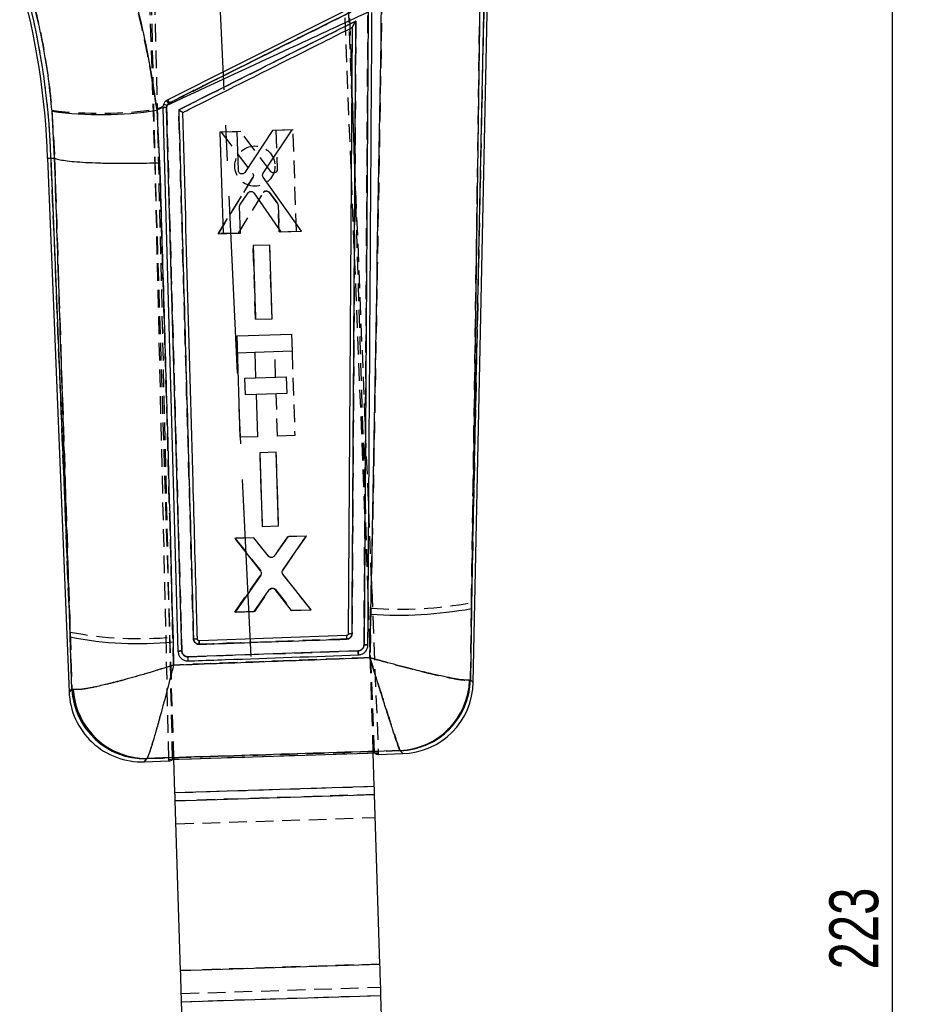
# Model space of a CAD drawing. Extents: x 48 to 414, y 17 to 322.
# Tile 13 of 17: x 169 to 239, y 202 to 280. Entities that reach past the tile are written whole.
import ezdxf

# ---------------------------------------------------------------- set-up
doc = ezdxf.new("R2010")
doc.units = 0
doc.header["$LTSCALE"] = 1.111111
doc.linetypes.add('CENTERX2', pattern=[20.32, 12.7, -2.54, 2.54, -2.54])
doc.linetypes.add('HIDDEN', pattern=[1.905, 1.27, -0.635])
doc.layers.get('0').update_dxf_attribs({"linetype": 'CONTINUOUS'})
doc.styles.add('SLDTEXTSTYLE0', font='TXT', dxfattribs={"width": 0.75})
doc.dimstyles.new('SLDDIMSTYLE0', dxfattribs={"dimtxt": 3.888889, "dimasz": 3.668889, "dimexe": 0, "dimexo": 0.0625, "dimgap": 0.972222, "dimtad": 1, "dimdec": 0, "dimrnd": 1e-09, "dimzin": 12, "dimtxsty": 'SLDTEXTSTYLE0', "dimsah": 1, "dimcen": 0.09, "dimazin": 3, "dimtfac": 1, "dimtdec": 0, "dimtofl": 0, "dimtmove": 0, "dimatfit": 3, "dimtolj": 1, "dimtzin": 12})

# ---------------------------------------------------------------- blocks, each defined once
blk = doc.blocks.new('_D')
at = {"color": 179, "linetype": 'CONTINUOUS'}
for p, q in [((186.218, 322.275), (239.259, 322.275)), ((238.148, 99.443), (238.148, 322.275)), ((231.65, 99.443), (239.259, 99.443))]:
    blk.add_line(p, q, dxfattribs=at)
for points in [[(238.148, 322.275), (237.583, 318.606), (238.712, 318.606)], [(238.148, 99.443), (238.712, 103.112), (237.583, 103.112)]]:
    blk.add_solid(points, dxfattribs=at)
at = {"color": 179, "linetype": 'CONTINUOUS', "insert": (233.135, 204.668, 0.1), "char_height": 3.8889, "attachment_point": 1, "rotation": 90, "style": 'SLDTEXTSTYLE0'}
blk.add_mtext('223', dxfattribs=at)

msp = doc.modelspace()

# ---------------------------------------------------------------- linework, layer by layer
at = {"color": 7, "linetype": 'HIDDEN'}
for p, q in [((180.566941, 221.387131), (178.513052, 310.928231)), ((180.864799, 221.396571), (178.779544, 311.111172)), ((196.935666, 221.90555), (193.843954, 298.998704)), ((194.144013, 298.370665), (197.233525, 221.914982)), ((196.8338, 221.902324), (194.713012, 288.865065)), ((180.966755, 221.399797), (178.845969, 288.362538)), ((205.715887, 285.235082), (204.65249, 233.868835)), ((180.606645, 273.659786), (180.542186, 273.61953)), ((171.259286, 273.065364), (171.468566, 269.258594)), ((179.606528, 273.150986), (180.100705, 273.398457)), ((186.286277, 271.364061), (184.719817, 271.314604)), ((184.719817, 271.314604), (187.233464, 268.026819)), ((188.686772, 268.178863), (186.286277, 271.364061)), ((190.458535, 271.495772), (189.085894, 271.45244)), ((189.085894, 271.45244), (189.184281, 268.354473)), ((190.714784, 263.429602), (190.458535, 271.495772)), ((172.706123, 231.515711), (171.181382, 269.248237)), ((171.468566, 269.258594), (171.469102, 269.258355)), ((187.249239, 267.714692), (184.489862, 263.232996)), ((184.489862, 263.232996), (187.249239, 267.714692)), ((188.536123, 266.534654), (189.216976, 265.66053)), ((189.216976, 265.66053), (188.536123, 266.534654)), ((186.119704, 263.28448), (188.079761, 266.507772)), ((189.274919, 265.500156), (189.342039, 263.386247)), ((189.342039, 263.386247), (189.274919, 265.500156)), ((189.342039, 263.386247), (190.714784, 263.429602)), ((184.489862, 263.232996), (186.119704, 263.28448)), ((186.119704, 263.28448), (184.489862, 263.232996)), ((188.590326, 262.331387), (187.277942, 262.289947)), ((187.277942, 262.289947), (187.464172, 256.424343)), ((187.464172, 256.424343), (187.277942, 262.289947)), ((188.77664, 256.465798), (188.590326, 262.331387)), ((187.464172, 256.424343), (188.77664, 256.465798)), ((187.404853, 253.780355), (186.033325, 253.736918)), ((189.065082, 251.822514), (189.001473, 253.830922)), ((190.374215, 253.874359), (190.586626, 247.167615)), ((186.622218, 251.745147), (187.468859, 251.771954)), ((186.664733, 250.402754), (186.622218, 251.745147)), ((187.511383, 250.429568), (186.664733, 250.402754)), ((189.213885, 247.124141), (189.107597, 250.480121)), ((190.586626, 247.167615), (189.213885, 247.124141)), ((189.112648, 245.839676), (187.800262, 245.798235)), ((187.800262, 245.798235), (187.986466, 239.932557)), ((189.298946, 239.974012), (189.112648, 245.839676)), ((187.986466, 239.932557), (189.298946, 239.974012)), ((190.007318, 239.114595), (188.93225, 237.577004)), ((189.643264, 236.424623), (191.513945, 239.162175)), ((191.513945, 239.162175), (190.007318, 239.114595)), ((187.317502, 239.029644), (185.84181, 238.98304)), ((185.84181, 238.98304), (187.872795, 236.399455)), ((188.488926, 237.56179), (187.317502, 239.029644)), ((187.88208, 236.071577), (185.81713, 233.110642)), ((185.81713, 233.110642), (187.882079, 236.071577)), ((191.880223, 233.302174), (189.655251, 236.096819)), ((187.413109, 233.16106), (188.596837, 234.893461)), ((189.044157, 234.908377), (190.344903, 233.25367)), ((204.569209, 227.713605), (204.65249, 233.868835)), ((185.81713, 233.110642), (187.413109, 233.16106)), ((187.413109, 233.16106), (185.81713, 233.110642)), ((190.344903, 233.25367), (191.880223, 233.302174)), ((196.651392, 233.419424), (196.572837, 229.487477)), ((172.706123, 231.515711), (172.851292, 226.965723)), ((180.94398, 228.894954), (180.887745, 231.125569)), ((182.092409, 229.554785), (195.636216, 230.029923)), ((204.569209, 227.713605), (204.50452, 227.696834)), ((172.958271, 226.937411), (172.851292, 226.965723)), ((180.966831, 221.397427), (196.935761, 221.90318)), ((198.967555, 222.082561), (198.985935, 222.068792)), ((178.795756, 221.434829), (178.825516, 221.456846)), ((181.051032, 218.7388), (196.918077, 219.241326)), ((196.938624, 218.59256), (181.07158, 218.090025)), ((181.129797, 216.251844), (196.996842, 216.754371)), ((197.366369, 205.086739), (181.499324, 204.584213)), ((181.557542, 202.746028), (197.424586, 203.248554)), ((181.578089, 202.097257), (197.445134, 202.599784))]:
    msp.add_line(p, q, dxfattribs=at)
at = {"color": 179, "linetype": 'CENTERX2'}
msp.add_line((187.102984, 229.582424), (184.081311, 293.511053), dxfattribs=at)
at = {"color": 7, "linetype": 'CONTINUOUS'}
for p, q in [((204.642555, 233.388913), (205.715887, 285.235082)), ((204.792066, 227.511024), (205.987018, 285.231849)), ((205.317782, 281.838825), (204.642555, 233.388913)), ((196.415242, 280.868416), (196.100393, 230.507662)), ((195.150267, 279.649904), (194.841282, 231.377368)), ((195.150267, 279.649904), (195.150274, 279.650977)), ((171.471887, 269.258713), (171.269148, 272.990225)), ((180.089421, 273.286758), (179.611377, 273.064283)), ((179.611377, 273.064283), (179.83182, 268.864167)), ((180.089421, 273.286758), (180.089532, 273.251561)), ((180.089532, 273.251561), (181.292555, 229.987999)), ((180.383129, 273.285692), (180.406938, 273.434503)), ((181.593618, 230.023188), (180.383129, 273.285692)), ((186.006845, 271.354926), (184.634213, 271.311311)), ((184.634213, 271.311311), (184.888895, 263.245096)), ((186.104691, 268.256938), (186.006845, 271.354926)), ((188.806444, 271.443879), (186.612315, 268.113164)), ((188.072332, 268.053388), (190.372895, 271.493649)), ((190.372895, 271.493649), (188.806444, 271.443879)), ((170.910416, 269.23847), (171.181382, 269.248237)), ((170.910416, 269.23847), (172.627552, 226.744769)), ((171.181382, 269.248237), (171.471887, 269.258713)), ((171.181382, 269.248237), (172.721567, 231.133503)), ((171.472423, 269.258475), (171.471887, 269.258713)), ((191.113783, 263.442782), (188.07634, 267.740888)), ((186.242531, 265.566332), (186.866706, 266.481785)), ((187.323852, 266.483834), (189.48395, 263.391023)), ((186.261633, 263.288689), (186.194853, 265.402613)), ((189.48395, 263.391023), (191.113783, 263.442782)), ((184.888895, 263.245096), (186.261633, 263.288689)), ((188.590866, 262.331528), (187.278489, 262.289835)), ((187.278489, 262.289835), (187.463716, 256.424216)), ((188.776177, 256.465895), (188.590866, 262.331528)), ((187.463716, 256.424216), (188.776177, 256.465895)), ((185.990269, 255.096404), (190.331158, 255.233882)), ((186.245737, 247.030137), (185.990269, 255.096404)), ((190.331158, 255.233882), (190.374214, 253.874397)), ((190.374214, 253.874397), (187.406066, 253.780393)), ((187.406066, 253.780393), (187.469675, 251.771984)), ((187.469675, 251.771984), (189.912539, 251.849351)), ((189.912539, 251.849351), (189.955054, 250.506958)), ((189.955054, 250.506958), (187.51219, 250.429591)), ((187.51219, 250.429591), (187.618478, 247.073611)), ((187.618478, 247.073611), (186.245737, 247.030137)), ((189.113169, 245.83981), (187.800791, 245.798124)), ((187.800791, 245.798124), (187.986039, 239.932431)), ((189.298512, 239.974109), (189.113169, 245.83981)), ((187.986039, 239.932431), (189.298512, 239.974109)), ((190.02327, 239.11534), (188.947077, 237.576296)), ((189.635525, 236.455282), (191.498953, 239.162212)), ((191.498953, 239.162212), (190.02327, 239.11534)), ((187.333469, 239.029912), (185.826851, 238.982057)), ((185.826851, 238.982057), (187.867011, 236.368371)), ((188.503679, 237.563429), (187.333469, 239.029912)), ((187.875791, 236.040456), (185.83212, 233.110619)), ((191.895183, 233.303135), (189.647006, 236.127479)), ((187.367433, 233.159368), (188.560864, 234.893066)), ((189.008231, 234.906492), (190.299211, 233.252463)), ((185.83212, 233.110619), (187.367433, 233.159368)), ((190.299211, 233.252463), (191.895183, 233.303135)), ((196.569426, 229.488132), (196.637952, 232.937416)), ((204.642555, 233.388913), (204.566086, 227.716444)), ((194.708785, 231.242297), (182.979525, 230.827896)), ((194.841279, 231.377368), (194.841284, 231.377853)), ((172.854301, 226.968696), (172.721567, 231.133503)), ((180.899088, 230.742318), (180.945723, 228.897502)), ((182.840324, 230.941703), (182.838264, 230.961611)), ((195.63596, 230.029998), (182.092084, 229.5548)), ((204.566086, 227.716444), (204.500673, 227.699583)), ((172.854301, 226.968696), (172.961577, 226.940525)), ((180.566941, 221.387131), (197.233525, 221.914982)), ((196.918077, 219.241326), (196.8338, 221.902324)), ((196.935761, 221.90318), (196.935666, 221.90555)), ((197.23734, 221.786296), (199.190947, 221.848173)), ((198.983061, 222.071884), (198.964474, 222.085816)), ((178.591476, 221.195763), (180.571276, 221.258467)), ((178.828348, 221.460184), (178.798504, 221.438041)), ((180.864854, 221.394194), (180.864799, 221.396571)), ((180.864854, 221.394194), (180.966831, 221.397427)), ((181.051032, 218.7388), (180.966755, 221.399797)), ((181.051032, 218.7388), (196.918077, 219.241326)), ((181.07158, 218.090025), (196.938624, 218.59256)), ((181.499324, 204.584213), (181.07158, 218.090025)), ((197.366369, 205.086739), (196.938624, 218.59256)), ((181.499324, 204.584213), (197.366369, 205.086739)), ((181.578089, 202.097257), (197.445134, 202.599784)), ((197.83608, 190.255859), (197.445134, 202.599784)), ((181.969035, 189.753333), (181.578089, 202.097257))]:
    msp.add_line(p, q, dxfattribs=at)
at = {"color": 7, "linetype": 'CONTINUOUS', "flags": 128}
for points in [[(181.292565, 229.987679), (181.293615, 229.968195), (181.294665, 229.948712)], [(197.233525, 221.914982), (197.236402, 221.843792), (197.238135, 221.800906), (197.238723, 221.786348)], [(180.569893, 221.258422), (180.569559, 221.272995), (180.568575, 221.315903), (180.566941, 221.387131)], [(181.07158, 218.090025), (181.069154, 218.16661), (181.066672, 218.24499), (181.064141, 218.324905), (181.061569, 218.406124), (181.058964, 218.488378), (181.056334, 218.571415), (181.053687, 218.654973), (181.051032, 218.7388)], [(196.938624, 218.59256), (196.936199, 218.669137), (196.933716, 218.747517), (196.931185, 218.827432), (196.928613, 218.90865), (196.926008, 218.990905), (196.923378, 219.073942), (196.920731, 219.1575), (196.918077, 219.241326)], [(197.445134, 202.599784), (197.434956, 202.921109), (197.424811, 203.241432), (197.414731, 203.559743), (197.404744, 203.875055), (197.394884, 204.186374), (197.385182, 204.492731), (197.375666, 204.793168), (197.366369, 205.086739)], [(181.578089, 202.097257), (181.567912, 202.418582), (181.557767, 202.738901), (181.547686, 203.057216), (181.5377, 203.372528), (181.52784, 203.683847), (181.518137, 203.990204), (181.508622, 204.290641), (181.499324, 204.584213)]]:
    msp.add_lwpolyline(points, dxfattribs=at)
at = {"color": 8, "linetype": 'CONTINUOUS', "flags": 128}
for points in [[(204.566086, 227.716444), (204.766596, 227.53418), (204.792066, 227.511024)], [(172.627552, 226.744769), (172.653096, 226.769989), (172.854301, 226.968696)], [(199.190947, 221.848173), (199.167515, 221.873385), (198.983061, 222.071884)], [(178.798504, 221.438041), (178.614798, 221.223054), (178.591476, 221.195763)]]:
    msp.add_lwpolyline(points, dxfattribs=at)
at = {"color": 7, "linetype": 'HIDDEN', "flags": 128}
for points in [[(204.792066, 227.511024), (204.767637, 227.533234), (204.569209, 227.713605)], [(172.851292, 226.965723), (172.652091, 226.768998), (172.627552, 226.744769)], [(198.985935, 222.068792), (199.168474, 221.872357), (199.190947, 221.848173)], [(178.591476, 221.195763), (178.613881, 221.221981), (178.795756, 221.434829)]]:
    msp.add_lwpolyline(points, dxfattribs=at)
at = {"color": 7, "linetype": 'HIDDEN'}
msp.add_circle((187.412596, 268.623821), 1.6, dxfattribs=at)
at = {"color": 7, "linetype": 'CONTINUOUS'}
for centre, radius, start, end in [((111.575408, 267.358963), 59.364769, 1.81358709, 15.81401694), ((111.575408, 267.358963), 59.635908, 1.81544237, 15.81401694), ((170.483747, 268.651689), 11.294183, 26.31926217, 27.72710423), ((175.18844, 301.393439), 28.672346, 262.14350511, 278.87376333), ((180.336152, 272.409962), 0.876989, 86.92941731, 106.33252794), ((179.986092, 272.4663), 1.055712, 66.5069855, 82.09841658), ((198.77506, 266.231175), 33.362279, 266.32725407, 280.12941417), ((201.947326, 231.307274), 7.238833, 180.51436017, 182.73739212), ((178.114178, 258.194214), 27.592794, 258.72983562, 275.79266275), ((198.67857, 227.904505), 5.825708, 272.81298747, 357.98417973), ((198.758122, 227.877731), 5.810203, 272.21873152, 358.40930675), ((199.007805, 227.630772), 5.7855, 271.4688351, 359.10299111), ((178.408334, 226.978363), 5.7855, 182.01019686, 272.06634313), ((178.658865, 227.247625), 5.811262, 182.75113595, 271.37690015), ((178.782675, 227.291685), 5.83168, 183.45220135, 270.44874257)]:
    msp.add_arc(centre, radius, start, end, dxfattribs=at)
at = {"color": 7, "linetype": 'HIDDEN'}
for centre, radius, start, end in [((111.575408, 267.358963), 59.635908, 1.81544237, 15.81401694), ((178.106251, 271.839973), 3.016721, 36.14975734, 41.42389424), ((169.315202, 268.065763), 12.601181, 26.35479985, 27.61328533), ((175.121775, 303.440254), 30.619484, 262.7531286, 278.4222564), ((180.336062, 272.409107), 0.877785, 86.94023593, 106.31116499), ((188.3179, 266.360506), 0.279997, 112.61822715, 148.26663176), ((188.999857, 265.491434), 0.275201, 1.81687495, 37.91251205), ((188.827224, 234.732369), 0.28112, 106.49358454, 145.03781494), ((198.908317, 264.686736), 31.348661, 265.87145801, 280.55824875), ((178.187431, 260.480585), 29.478953, 259.28407404, 275.25574223), ((205.195932, 231.398383), 10.488308, 180.85274155, 182.38742945), ((198.682935, 227.900758), 5.825155, 272.80060827, 357.99380755), ((198.761575, 227.874315), 5.809857, 272.2131477, 358.41490046), ((178.655526, 227.244041), 5.810904, 182.7452747, 271.38280937), ((178.778857, 227.287781), 5.831122, 183.4447593, 270.45847645)]:
    msp.add_arc(centre, radius, start, end, dxfattribs=at)
at = {"color": 7, "linetype": 'CONTINUOUS'}
for centre, major_axis, start_param, end_param in [((194.360302, 292.983906), (-2.880091, 71.197497), 3.08141312, 3.141257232), ((178.937247, 292.49544), (-1.630975, 71.237058), 3.141928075, 3.201772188)]:
    msp.add_ellipse(centre, major_axis=major_axis, ratio=0.069924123, start_param=start_param, end_param=end_param, dxfattribs=at)
at = {"color": 7, "linetype": 'HIDDEN'}
for points, knots in [([(179.606528, 273.150986), (179.429155, 274.298071), (179.074416, 276.592191), (178.347643, 280.038969), (177.488189, 283.477732), (176.79288, 285.729471), (176.445228, 286.85533)], [0, 0, 0, 0, 0.246889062, 0.493767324, 0.746885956, 1, 1, 1, 1]), ([(169.302691, 283.392688), (169.534005, 282.570944), (169.996641, 280.927433), (170.546358, 278.359849), (170.98811, 275.733459), (171.168891, 273.954758), (171.259286, 273.065364)], [0, 0, 0, 0, 0.245832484, 0.491672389, 0.745823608, 1, 1, 1, 1]), ([(204.65249, 233.868835), (204.719719, 238.661034), (204.947546, 254.901037), (205.173548, 271.139493), (205.33286, 282.586207)], [0, 0, 0, 0, 0.295086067, 1, 1, 1, 1]), ([(197.522828, 282.12147), (197.329429, 270.677684), (197.055083, 254.444039), (196.743366, 238.209536), (196.651392, 233.419424)], [0, 0, 0, 0, 0.704942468, 1, 1, 1, 1]), ([(180.542186, 273.61953), (184.6594, 275.680959), (189.796935, 278.253247), (194.934498, 280.825516), (195.954825, 281.336372)], [0, 0, 0, 0, 0.801398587, 1, 1, 1, 1]), ([(195.827274, 281.296795), (193.290518, 280.023916), (188.217009, 277.478159), (183.143432, 274.932576), (180.606645, 273.659786)], [0, 0, 0, 0, 0.500000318, 1, 1, 1, 1]), ([(196.100371, 230.507737), (196.153522, 238.91218), (196.259822, 255.721008), (196.363553, 272.527997), (196.415418, 280.931463)], [0, 0, 0, 0, 0.500001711, 1, 1, 1, 1]), ([(181.351873, 273.09492), (183.655466, 274.250726), (188.354034, 276.608188), (193.052541, 278.965805), (195.447485, 280.16754)], [0, 0, 0, 0, 0.490275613, 1, 1, 1, 1]), ([(195.447485, 280.16754), (195.39675, 271.94922), (195.296398, 255.693694), (195.193679, 239.436768), (195.142891, 231.398871)], [0, 0, 0, 0, 0.505570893, 1, 1, 1, 1]), ([(195.447485, 280.16754), (195.44683, 280.166487), (195.405468, 280.1), (195.326908, 279.971777), (195.233732, 279.8138), (195.178612, 279.714362), (195.154185, 279.665795), (195.151471, 279.655535), (195.150274, 279.651006)], [0, 0, 0, 0, 0.005314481, 0.33557418, 0.640498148, 0.809009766, 0.915695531, 1, 1, 1, 1]), ([(180.542186, 273.61953), (180.515017, 273.595008), (180.453887, 273.539835), (180.392795, 273.422618), (180.386209, 273.331299), (180.382916, 273.28564)], [0, 0, 0, 0, 0.285724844, 0.642864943, 1, 1, 1, 1]), ([(180.382916, 273.28564), (180.585126, 266.074481), (180.989539, 251.652372), (181.392226, 237.23301), (181.593567, 230.023434)], [0, 0, 0, 0, 0.500007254, 1, 1, 1, 1]), ([(181.351873, 273.09492), (181.352929, 273.094294), (181.360046, 273.090077), (181.402893, 273.06448), (181.4759, 273.020057), (181.561337, 272.966016), (181.623261, 272.924867), (181.662582, 272.896569), (181.669207, 272.88912), (181.672302, 272.885641)], [0, 0, 0, 0, 0.00708982, 0.047796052, 0.287838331, 0.495429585, 0.676735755, 0.84898481, 1, 1, 1, 1]), ([(182.530368, 230.978926), (182.335522, 237.956647), (181.943536, 251.994243), (181.549862, 266.033972), (181.351873, 273.09492)], [0, 0, 0, 0, 0.4970737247, 1, 1, 1, 1]), ([(171.469102, 269.258355), (171.693096, 262.443847), (172.10667, 249.861822), (172.517706, 237.282149), (172.706123, 231.515711)], [0, 0, 0, 0, 0.541606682, 1, 1, 1, 1]), ([(180.887745, 231.125569), (180.735783, 236.89822), (180.404641, 249.477453), (180.034262, 262.058044), (179.833851, 268.86536)], [0, 0, 0, 0, 0.45890334, 1, 1, 1, 1]), ([(188.992527, 268.082386), (188.962185, 268.075709), (188.901502, 268.062356), (188.808911, 268.0821), (188.735044, 268.12332), (188.70077, 268.162756), (188.686772, 268.178863)], [0, 0, 0, 0, 0.270674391, 0.541327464, 0.812663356, 1, 1, 1, 1]), ([(189.184281, 268.354473), (189.182109, 268.323017), (189.177767, 268.2601), (189.13194, 268.175774), (189.067892, 268.113463), (189.015707, 268.091944), (188.992527, 268.082386)], [0, 0, 0, 0, 0.263731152, 0.527493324, 0.79011198, 1, 1, 1, 1]), ([(187.233464, 268.026819), (187.24994, 268.000064), (187.282889, 267.946556), (187.294693, 267.851576), (187.280225, 267.772055), (187.25731, 267.729634), (187.249239, 267.714692)], [0, 0, 0, 0, 0.282129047, 0.564227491, 0.846502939, 1, 1, 1, 1]), ([(188.210216, 266.618965), (188.240203, 266.628174), (188.300177, 266.646591), (188.394917, 266.634292), (188.47774, 266.596693), (188.517649, 266.554286), (188.536123, 266.534654)], [0, 0, 0, 0, 0.2587251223, 0.5174362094, 0.7766040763, 1, 1, 1, 1]), ([(188.761152, 237.465327), (188.729565, 237.462171), (188.666395, 237.455859), (188.574578, 237.486821), (188.517816, 237.528523), (188.49306, 237.557035), (188.488931, 237.56179)], [0, 0, 0, 0, 0.312166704, 0.624300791, 0.937352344, 1, 1, 1, 1]), ([(188.747411, 235.001919), (188.778263, 235.007817), (188.839964, 235.01961), (188.933028, 234.997077), (189.001749, 234.955992), (189.033321, 234.920544), (189.044157, 234.908377)], [0, 0, 0, 0, 0.2836299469, 0.5672421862, 0.851460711, 1, 1, 1, 1]), ([(195.142891, 231.398871), (195.141305, 231.373032), (195.136689, 231.297831), (195.091104, 231.178349), (194.995401, 231.062782), (194.865738, 230.981642), (194.766509, 230.968214), (194.716727, 230.961477)], [0, 0, 0, 0, 0.115653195, 0.336593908, 0.557296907, 0.777904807, 1, 1, 1, 1]), ([(194.841284, 231.377853), (194.845831, 231.380836), (194.854925, 231.386804), (194.924542, 231.39395), (195.024108, 231.398615), (195.103297, 231.398785), (195.142891, 231.398871)], [0, 0, 0, 0, 0.25000158, 0.500000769, 0.749999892, 1, 1, 1, 1]), ([(182.981985, 230.549818), (182.93211, 230.553753), (182.832356, 230.561624), (182.698207, 230.635171), (182.595788, 230.745274), (182.540798, 230.867177), (182.533275, 230.947782), (182.530368, 230.978926)], [0, 0, 0, 0, 0.215729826, 0.431474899, 0.647462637, 0.863783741, 1, 1, 1, 1]), ([(182.979525, 230.82791), (182.979243, 230.823822), (182.978679, 230.815645), (182.978969, 230.752475), (182.980044, 230.661349), (182.981339, 230.58696), (182.981986, 230.549765)], [0, 0, 0, 0, 0.249999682, 0.49999175, 0.749993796, 1, 1, 1, 1]), ([(194.716727, 230.961484), (194.513857, 230.954362), (193.499504, 230.918747), (189.587909, 230.781451), (185.87921, 230.651378), (182.981987, 230.549765)], [0, 0, 0, 0, 0.051863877, 0.259319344, 1, 1, 1, 1]), ([(195.636216, 230.029916), (195.672104, 230.033677), (195.761913, 230.043088), (195.895616, 230.106554), (196.01368, 230.220652), (196.086861, 230.361305), (196.096119, 230.46159), (196.100379, 230.507737)], [0, 0, 0, 0, 0.1470997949, 0.3681102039, 0.5894781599, 0.8110954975, 1, 1, 1, 1]), ([(196.100382, 230.508012), (196.140552, 230.507353), (196.220893, 230.506033), (196.322535, 230.499836), (196.392925, 230.49164), (196.402685, 230.485556), (196.40749, 230.482561)], [0, 0, 0, 0, 0.251897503, 0.503797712, 0.755696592, 1, 1, 1, 1]), ([(181.29256, 229.987843), (181.296988, 229.99147), (181.305843, 229.998724), (181.375247, 230.009628), (181.474726, 230.018789), (181.55395, 230.02199), (181.593562, 230.02359)], [0, 0, 0, 0, 0.2499984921, 0.4999992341, 0.7499996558, 1, 1, 1, 1]), ([(181.593567, 230.023434), (181.598433, 229.979299), (181.609253, 229.881164), (181.682571, 229.742975), (181.801348, 229.629992), (181.944992, 229.562534), (182.045845, 229.557238), (182.092408, 229.554792)], [0, 0, 0, 0, 0.175182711, 0.389518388, 0.603363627, 0.816877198, 1, 1, 1, 1]), ([(195.636709, 230.029938), (195.63744, 230.009016), (195.638902, 229.967169), (195.641139, 229.905804), (195.643287, 229.848763), (195.64527, 229.798398), (195.646997, 229.756781), (195.648394, 229.725921), (195.649293, 229.708755), (195.649624, 229.704812), (195.64975, 229.703312)], [0, 0, 0, 0, 0.13132971, 0.262670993, 0.394026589, 0.525361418, 0.656710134, 0.788051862, 0.919392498, 1, 1, 1, 1]), ([(180.94398, 228.894954), (180.938089, 228.893054), (180.282154, 228.681501), (179.003571, 228.283751), (177.334367, 227.803388), (175.961214, 227.441582), (174.717233, 227.148067), (173.556665, 226.926395), (173.163482, 226.933633), (172.958271, 226.937411)], [0, 0, 0, 0, 0.001604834, 0.178681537, 0.346563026, 0.479529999, 0.612466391, 0.797738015, 1, 1, 1, 1]), ([(180.94398, 228.894954), (180.942456, 228.888976), (180.772744, 228.223269), (180.440745, 226.941429), (180.004029, 225.310019), (179.641925, 224.003952), (179.31095, 222.857677), (178.997687, 221.844447), (178.884559, 221.589766), (178.825516, 221.456846)], [0, 0, 0, 0, 0.00160459, 0.178687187, 0.346568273, 0.479537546, 0.612476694, 0.797748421, 1, 1, 1, 1]), ([(196.572837, 229.487477), (193.954989, 229.389833), (188.74523, 229.195512), (183.535751, 228.994807), (180.94398, 228.894954)], [0, 0, 0, 0, 0.502489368, 1, 1, 1, 1]), ([(196.572837, 229.487477), (196.57466, 229.481576), (196.770394, 228.847962), (197.150679, 227.624382), (197.645083, 226.053941), (198.051574, 224.780269), (198.445574, 223.565094), (198.808226, 222.479373), (198.91491, 222.213673), (198.967555, 222.082561)], [0, 0, 0, 0, 0.00159145, 0.17088132, 0.331879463, 0.459852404, 0.587800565, 0.796595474, 1, 1, 1, 1]), ([(196.572837, 229.487477), (196.578786, 229.485758), (197.217411, 229.301228), (198.460982, 228.953144), (200.084541, 228.527634), (201.425344, 228.201312), (202.731418, 227.910876), (203.944496, 227.687376), (204.31948, 227.693709), (204.50452, 227.696834)], [0, 0, 0, 0, 0.001591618, 0.170880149, 0.331878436, 0.459851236, 0.587799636, 0.796594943, 1, 1, 1, 1]), ([(178.825516, 221.456846), (182.184784, 221.560887), (188.898765, 221.76883), (195.61281, 221.978031), (198.967555, 222.082561)], [0, 0, 0, 0, 0.500339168, 1, 1, 1, 1])]:
    msp.add_open_spline(points, degree=3, knots=knots, dxfattribs=at)
at = {"color": 7, "linetype": 'CONTINUOUS'}
for points, knots in [([(176.577763, 286.608612), (176.904463, 285.522428), (177.557867, 283.350047), (178.381539, 279.981419), (179.089565, 276.548439), (179.437438, 274.225685), (179.611377, 273.064283)], [0, 0, 0, 0, 0.246887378, 0.493777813, 0.746883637, 1, 1, 1, 1]), ([(171.269148, 272.990225), (171.184613, 273.838209), (171.01555, 275.534108), (170.597615, 278.094802), (170.063974, 280.65562), (169.600165, 282.330823), (169.368264, 283.168411)], [0, 0, 0, 0, 0.246010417, 0.492000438, 0.746004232, 1, 1, 1, 1]), ([(195.701082, 281.545182), (193.164421, 280.272027), (188.091097, 277.725716), (183.017739, 275.179525), (180.48106, 273.90643)], [0, 0, 0, 0, 0.499999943, 1, 1, 1, 1]), ([(196.415242, 280.868416), (194.428759, 279.947348), (189.091206, 277.472495), (183.756328, 274.991895), (180.406938, 273.434503)], [0, 0, 0, 0, 0.372171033, 1, 1, 1, 1]), ([(180.607146, 273.65922), (183.14414, 274.931568), (188.218132, 277.476266), (193.292077, 280.021109), (195.829051, 281.293532)], [0, 0, 0, 0, 0.499999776, 1, 1, 1, 1]), ([(196.407482, 230.482755), (196.408809, 230.685162), (196.415444, 231.697195), (196.443258, 235.947689), (196.551268, 252.533172), (196.650677, 268.307341), (196.72968, 280.843487)], [0, 0, 0, 0, 0.0120562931, 0.0602811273, 0.2531807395, 1, 1, 1, 1]), ([(196.637952, 232.937416), (196.653922, 233.758349), (196.967998, 249.903607), (197.240953, 266.047842), (197.50003, 281.371196)], [0, 0, 0, 0, 0.050846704, 1, 1, 1, 1]), ([(195.447696, 280.167644), (193.052679, 278.965865), (188.354172, 276.608231), (183.655604, 274.250756), (181.352084, 273.09498)], [0, 0, 0, 0, 0.509739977, 1, 1, 1, 1]), ([(195.142918, 231.398953), (195.193736, 239.436839), (195.296517, 255.693815), (195.39693, 271.949306), (195.447696, 280.167644)], [0, 0, 0, 0, 0.494426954, 1, 1, 1, 1]), ([(195.150274, 279.650977), (195.151469, 279.655492), (195.154176, 279.665718), (195.178557, 279.714122), (195.233548, 279.813298), (195.326792, 279.971336), (195.405458, 280.09978), (195.447041, 280.166592), (195.447696, 280.167644)], [0, 0, 0, 0, 0.0842101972, 0.1906900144, 0.3587668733, 0.662836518, 0.9946862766, 1, 1, 1, 1]), ([(181.67231, 272.885641), (181.767743, 272.933536), (182.588892, 273.345646), (186.312926, 275.214584), (190.710138, 277.421458), (194.381631, 279.264135), (195.150267, 279.649904)], [0, 0, 0, 0, 0.021241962, 0.18277604, 0.828912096, 1, 1, 1, 1]), ([(180.48106, 273.90643), (180.413302, 273.863685), (180.27779, 273.778197), (180.14329, 273.574233), (180.09458, 273.401444), (180.09022, 273.304529), (180.089421, 273.286758)], [0, 0, 0, 0, 0.309934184, 0.619858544, 0.930292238, 1, 1, 1, 1]), ([(180.406938, 273.434503), (180.411293, 273.445503), (180.432252, 273.498445), (180.491298, 273.5862), (180.568511, 273.634868), (180.607146, 273.65922)], [0, 0, 0, 0, 0.11585895, 0.557611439, 1, 1, 1, 1]), ([(181.352084, 273.09498), (181.35314, 273.094351), (181.360147, 273.090182), (181.40292, 273.064674), (181.475836, 273.020272), (181.561301, 272.966185), (181.623245, 272.924992), (181.66261, 272.896615), (181.669218, 272.889138), (181.67231, 272.885641)], [0, 0, 0, 0, 0.007096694, 0.047103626, 0.287223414, 0.494904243, 0.676265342, 0.848547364, 1, 1, 1, 1]), ([(181.352084, 273.09498), (181.55005, 266.034039), (181.943677, 251.994334), (182.3356, 237.956694), (182.530414, 230.978956)], [0, 0, 0, 0, 0.502926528, 1, 1, 1, 1]), ([(182.838264, 230.961611), (182.835005, 231.079415), (182.809379, 232.005833), (182.694233, 236.166758), (182.310289, 250.022827), (181.946164, 263.07174), (181.67231, 272.885641)], [0, 0, 0, 0, 0.008430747, 0.066300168, 0.297777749, 1, 1, 1, 1]), ([(179.83182, 268.864167), (179.764498, 268.862093), (179.318794, 268.848358), (178.415369, 268.827421), (177.149508, 268.815102), (175.874674, 268.822717), (174.706422, 268.85145), (173.673321, 268.899669), (172.809443, 268.966757), (172.137639, 269.050238), (171.663941, 269.147623), (171.536262, 269.221524), (171.472423, 269.258475)], [0, 0, 0, 0, 0.016456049, 0.108947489, 0.220330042, 0.331712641, 0.443094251, 0.554475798, 0.665856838, 0.777237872, 0.888618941, 1, 1, 1, 1]), ([(172.721567, 231.133503), (172.525622, 237.131869), (172.110526, 249.839), (171.692907, 262.548473), (171.472423, 269.258475)], [0, 0, 0, 0, 0.472047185, 1, 1, 1, 1]), ([(179.83182, 268.864167), (180.029704, 262.161556), (180.404886, 249.453618), (180.740492, 236.747014), (180.899088, 230.742318)], [0, 0, 0, 0, 0.527435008, 1, 1, 1, 1]), ([(186.313279, 267.997531), (186.283847, 268.008154), (186.224988, 268.029399), (186.156946, 268.096021), (186.114213, 268.174697), (186.107655, 268.231336), (186.104691, 268.256938)], [0, 0, 0, 0, 0.260961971, 0.521888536, 0.783891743, 1, 1, 1, 1]), ([(186.612316, 268.113164), (186.592613, 268.088878), (186.553205, 268.040303), (186.467974, 267.997796), (186.384642, 267.98424), (186.333734, 267.993721), (186.313279, 267.997531)], [0, 0, 0, 0, 0.272819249, 0.545680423, 0.817442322, 1, 1, 1, 1]), ([(188.07634, 267.740888), (188.060901, 267.768146), (188.030022, 267.822661), (188.021759, 267.917834), (188.039117, 267.996875), (188.063637, 268.038594), (188.072332, 268.053388)], [0, 0, 0, 0, 0.281515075, 0.563018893, 0.845044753, 1, 1, 1, 1]), ([(186.866706, 266.481785), (186.88718, 266.505829), (186.92813, 266.553921), (187.015159, 266.59473), (187.105068, 266.607314), (187.16104, 266.593062), (187.186625, 266.586547)], [0, 0, 0, 0, 0.26074991, 0.521531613, 0.781293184, 1, 1, 1, 1]), ([(187.186625, 266.586547), (187.215777, 266.573573), (187.269519, 266.549657), (187.306798, 266.504496), (187.323855, 266.483834)], [0, 0, 0, 0, 0.542458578, 1, 1, 1, 1]), ([(186.194853, 265.402613), (186.196587, 265.433902), (186.199822, 265.492268), (186.228997, 265.542861), (186.242531, 265.566332)], [0, 0, 0, 0, 0.536094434, 1, 1, 1, 1]), ([(188.681501, 237.462801), (188.650683, 237.470398), (188.58905, 237.485589), (188.532497, 237.529716), (188.507892, 237.558501), (188.503679, 237.563429)], [0, 0, 0, 0, 0.4532157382, 0.9063889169, 1, 1, 1, 1]), ([(188.947072, 237.576304), (188.925988, 237.552624), (188.88341, 237.504805), (188.794137, 237.4652), (188.724014, 237.4579), (188.687108, 237.462155), (188.681501, 237.462801)], [0, 0, 0, 0, 0.312401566, 0.630870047, 0.943916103, 1, 1, 1, 1]), ([(187.867011, 236.368371), (187.883746, 236.341852), (187.917215, 236.288817), (187.929972, 236.194157), (187.915528, 236.107929), (187.88771, 236.060693), (187.875792, 236.040456)], [0, 0, 0, 0, 0.266370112, 0.532708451, 0.799798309, 1, 1, 1, 1]), ([(189.647006, 236.127479), (189.63005, 236.153756), (189.596137, 236.206309), (189.582461, 236.300576), (189.596039, 236.387075), (189.623611, 236.434702), (189.635526, 236.455282)], [0, 0, 0, 0, 0.265555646, 0.531096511, 0.797381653, 1, 1, 1, 1]), ([(188.560864, 234.893066), (188.58145, 234.917044), (188.622624, 234.965002), (188.709986, 235.005559), (188.789226, 235.015964), (188.835562, 235.007906), (188.851095, 235.005205)], [0, 0, 0, 0, 0.285872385, 0.571782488, 0.856445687, 1, 1, 1, 1]), ([(188.851096, 235.005205), (188.881553, 234.995386), (188.942356, 234.975784), (188.9863, 234.929562), (189.008231, 234.906492)], [0, 0, 0, 0, 0.500903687, 1, 1, 1, 1]), ([(194.841282, 231.377368), (194.839603, 231.362269), (194.836218, 231.331831), (194.812364, 231.291269), (194.777281, 231.260532), (194.740408, 231.245196), (194.716911, 231.243036), (194.708785, 231.242289)], [0, 0, 0, 0, 0.217735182, 0.438905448, 0.660422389, 0.882574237, 1, 1, 1, 1]), ([(194.716754, 230.961559), (194.768318, 230.968702), (194.867584, 230.982454), (194.996538, 231.064246), (195.091134, 231.178423), (195.136714, 231.297908), (195.141332, 231.373111), (195.142918, 231.398953)], [0, 0, 0, 0, 0.229957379, 0.442691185, 0.663387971, 0.884333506, 1, 1, 1, 1]), ([(194.841284, 231.377853), (194.845832, 231.380847), (194.854927, 231.386836), (194.924552, 231.394), (195.024127, 231.398693), (195.103321, 231.398866), (195.142918, 231.398953)], [0, 0, 0, 0, 0.2499997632, 0.5000003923, 0.7500009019, 1, 1, 1, 1]), ([(182.530414, 230.978956), (182.570573, 230.979725), (182.650891, 230.981262), (182.752684, 230.978048), (182.823302, 230.971369), (182.83333, 230.964829), (182.838264, 230.961611)], [0, 0, 0, 0, 0.251988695, 0.503977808, 0.755967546, 1, 1, 1, 1]), ([(182.530414, 230.978956), (182.533321, 230.947807), (182.540843, 230.8672), (182.595837, 230.745294), (182.698253, 230.635211), (182.833859, 230.560823), (182.935355, 230.553624), (182.986908, 230.549967)], [0, 0, 0, 0, 0.1352953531, 0.3501090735, 0.5645914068, 0.7788390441, 1, 1, 1, 1]), ([(182.979525, 230.82791), (182.963861, 230.829141), (182.932532, 230.831601), (182.890458, 230.854667), (182.858338, 230.889162), (182.84443, 230.920905), (182.840882, 230.938876), (182.840324, 230.941703)], [0, 0, 0, 0, 0.239253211, 0.478511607, 0.717395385, 0.955532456, 1, 1, 1, 1]), ([(182.986908, 230.549967), (182.985654, 230.587137), (182.983146, 230.661475), (182.980501, 230.752524), (182.97905, 230.815647), (182.979367, 230.823813), (182.979525, 230.827896)], [0, 0, 0, 0, 0.250006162, 0.499999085, 0.749999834, 1, 1, 1, 1]), ([(182.986908, 230.549967), (183.189777, 230.557082), (184.204121, 230.592659), (188.114055, 230.72978), (191.821145, 230.859912), (194.716754, 230.961559)], [0, 0, 0, 0, 0.051885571, 0.259427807, 1, 1, 1, 1]), ([(196.100402, 230.507662), (196.097667, 230.471384), (196.090866, 230.381182), (196.031047, 230.245851), (195.920563, 230.125011), (195.782187, 230.047871), (195.682138, 230.035632), (195.63596, 230.029983)], [0, 0, 0, 0, 0.148694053, 0.36971528, 0.59040336, 0.81094954, 1, 1, 1, 1]), ([(195.65014, 229.703327), (195.738217, 229.715372), (195.914355, 229.739459), (196.144788, 229.883664), (196.315225, 230.089446), (196.396476, 230.302304), (196.404668, 230.436339), (196.407489, 230.482487)], [0, 0, 0, 0, 0.2209600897, 0.4418778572, 0.6627849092, 0.8838997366, 1, 1, 1, 1]), ([(196.407489, 230.482487), (196.402685, 230.485492), (196.392929, 230.491597), (196.322543, 230.499815), (196.220908, 230.506027), (196.140572, 230.507351), (196.100405, 230.508012)], [0, 0, 0, 0, 0.244327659, 0.496217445, 0.748109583, 1, 1, 1, 1]), ([(181.59361, 230.023479), (181.553993, 230.021879), (181.47476, 230.01868), (181.375266, 230.009505), (181.305849, 229.99861), (181.296992, 229.991342), (181.292564, 229.987708)], [0, 0, 0, 0, 0.249999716, 0.499999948, 0.750000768, 1, 1, 1, 1]), ([(181.294665, 229.948712), (181.310325, 229.861175), (181.341645, 229.686105), (181.495976, 229.461792), (181.709747, 229.300231), (181.926226, 229.228528), (182.060346, 229.225986), (182.106068, 229.225119)], [0, 0, 0, 0, 0.221584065, 0.443153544, 0.664555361, 0.885647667, 1, 1, 1, 1]), ([(182.092084, 229.554807), (182.05448, 229.556229), (181.962493, 229.559708), (181.823438, 229.615829), (181.698331, 229.723018), (181.613376, 229.864788), (181.600107, 229.97117), (181.593618, 230.023188)], [0, 0, 0, 0, 0.148307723, 0.362795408, 0.577753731, 0.793533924, 1, 1, 1, 1]), ([(182.106068, 229.225112), (182.281771, 229.231369), (183.268939, 229.266521), (187.783576, 229.426965), (192.122601, 229.579405), (195.65014, 229.703335)], [0, 0, 0, 0, 0.038918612, 0.218660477, 1, 1, 1, 1]), ([(195.650177, 229.703335), (195.650021, 229.704833), (195.649609, 229.708778), (195.648575, 229.725934), (195.647026, 229.756804), (195.645143, 229.79842), (195.643008, 229.848798), (195.640702, 229.905843), (195.63831, 229.967218), (195.636743, 230.009071), (195.63596, 230.029998)], [0, 0, 0, 0, 0.080450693, 0.211811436, 0.343178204, 0.474537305, 0.605904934, 0.73726597, 0.86862827, 1, 1, 1, 1]), ([(180.945723, 228.897502), (180.939831, 228.895602), (180.285182, 228.684469), (179.008993, 228.287572), (177.341523, 227.807673), (175.968248, 227.445762), (174.723045, 227.15189), (173.561178, 226.929839), (173.167207, 226.936861), (172.961577, 226.940525)], [0, 0, 0, 0, 0.001605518, 0.178402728, 0.346054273, 0.479146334, 0.61220759, 0.797595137, 1, 1, 1, 1]), ([(180.945723, 228.897502), (180.944199, 228.891524), (180.774805, 228.227132), (180.443447, 226.947708), (180.00724, 225.317856), (179.645198, 224.011479), (179.314024, 222.86386), (179.000599, 221.84916), (178.88742, 221.593579), (178.828348, 221.460184)], [0, 0, 0, 0, 0.0016052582, 0.1784082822, 0.3460595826, 0.4791537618, 0.6122173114, 0.7976051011, 1, 1, 1, 1]), ([(180.945723, 228.897502), (183.53675, 228.997), (188.744515, 229.196983), (193.952552, 229.390763), (196.569426, 229.488132)], [0, 0, 0, 0, 0.497531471, 1, 1, 1, 1]), ([(182.10611, 229.225119), (182.105936, 229.226594), (182.10545, 229.230713), (182.104346, 229.247714), (182.102734, 229.27898), (182.100841, 229.321109), (182.098744, 229.372058), (182.096526, 229.429689), (182.094261, 229.491618), (182.09281, 229.533744), (182.092084, 229.554807)], [0, 0, 0, 0, 0.073776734, 0.206097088, 0.338411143, 0.470732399, 0.603040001, 0.73535979, 0.867678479, 1, 1, 1, 1]), ([(198.964474, 222.085816), (198.91179, 222.216804), (198.804873, 222.482633), (198.442507, 223.56661), (198.048411, 224.781402), (197.641834, 226.054802), (197.147356, 227.62507), (196.766986, 228.848608), (196.571249, 229.482231), (196.569426, 229.488132)], [0, 0, 0, 0, 0.202940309, 0.411852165, 0.539872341, 0.667917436, 0.829014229, 0.998407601, 1, 1, 1, 1]), ([(204.500673, 227.699583), (204.315659, 227.696395), (203.940187, 227.689924), (202.728374, 227.912643), (201.422221, 228.202662), (200.081351, 228.528703), (198.457661, 228.953864), (197.214095, 229.302126), (196.575374, 229.486416), (196.569426, 229.488132)], [0, 0, 0, 0, 0.20294045, 0.411852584, 0.539873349, 0.667918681, 0.829015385, 0.998407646, 1, 1, 1, 1]), ([(198.964474, 222.085816), (195.610821, 221.981312), (188.89875, 221.772154), (182.186737, 221.564223), (178.828348, 221.460184)], [0, 0, 0, 0, 0.499644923, 1, 1, 1, 1])]:
    msp.add_open_spline(points, degree=3, knots=knots, dxfattribs=at)

# ---------------------------------------------------------------- dimensions: what is measured, and where the dimension line sits
at = {"color": 179, "linetype": 'CONTINUOUS'}
dim = msp.add_linear_dim(base=(238.147683, 322.274837), p1=(230.538939, 99.443105), p2=(185.106659, 322.274837), angle=90, dimstyle='SLDDIMSTYLE0', dxfattribs=at)
dim.commit()
dim.dimension.update_dxf_attribs({"geometry": '_D', "text_midpoint": (238.147683, 210.558351), "dimtype": 160})

doc.saveas('drawing.dxf')
